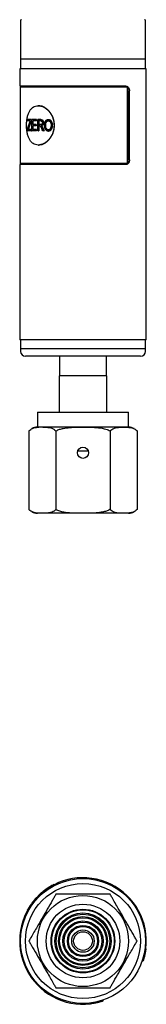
# Model space of a CAD drawing. Header units: inches. Extents: x 3.21 to 12.53, y 1.43 to 9.63.
# Tile 2 of 6: x 7.68 to 8.19, y 1.43 to 5.38. Entities that reach past the tile are written whole.
import ezdxf

# ---------------------------------------------------------------- set-up
doc = ezdxf.new("R2010")
doc.units = ezdxf.units.IN
doc.header["$MEASUREMENT"] = 0

msp = doc.modelspace()

# ---------------------------------------------------------------- linework, layer by layer
at = {"color": 7, "linetype": 'Continuous', "lineweight": 25}
for p, q in [((7.6864, 5.374), (7.6864, 5.2205)), ((8.1864, 5.2205), (8.1864, 5.374)), ((7.6864, 5.2205), (7.6864, 5.1811)), ((8.1132, 5.2205), (7.6864, 5.2205)), ((8.1864, 5.2205), (8.1132, 5.2205)), ((8.1864, 5.1811), (8.1864, 5.2205)), ((7.6829, 5.1811), (7.6829, 5.1122)), ((8.1899, 5.1811), (7.6829, 5.1811)), ((8.1899, 4.0955), (8.1899, 5.1811)), ((8.1085, 5.1122), (7.6829, 5.1122)), ((7.6845, 5.1073), (7.6845, 4.8022)), ((8.1153, 5.1073), (7.6845, 5.1073)), ((7.6864, 5.1122), (7.6864, 5.1073)), ((8.1153, 4.8022), (8.1153, 5.1073)), ((8.12, 4.8169), (8.12, 5.0925)), ((8.1226, 4.8169), (8.1226, 5.0925)), ((7.7583, 5.0335), (7.7569, 5.0335)), ((7.7143, 4.9724), (7.7143, 4.9777)), ((7.7286, 4.9777), (7.7143, 4.9777)), ((7.7255, 4.9724), (7.7143, 4.9724)), ((7.7286, 4.9777), (7.7286, 4.9724)), ((7.7286, 4.9777), (7.7294, 4.9777)), ((7.7286, 4.9724), (7.7294, 4.9724)), ((7.7294, 4.9777), (7.7294, 4.9724)), ((7.7321, 4.9322), (7.7321, 4.9777)), ((7.7496, 4.9777), (7.7321, 4.9777)), ((7.7496, 4.9724), (7.735, 4.9724)), ((7.735, 4.9724), (7.735, 4.9582)), ((7.7358, 4.9724), (7.7358, 4.9582)), ((7.7496, 4.9777), (7.7496, 4.9724)), ((7.7496, 4.9777), (7.7503, 4.9777)), ((7.7496, 4.9724), (7.7503, 4.9724)), ((7.7503, 4.9777), (7.7503, 4.9724)), ((7.7549, 4.9322), (7.7549, 4.9777)), ((7.7671, 4.9777), (7.7549, 4.9777)), ((7.7673, 4.9724), (7.7583, 4.9724)), ((7.7583, 4.9724), (7.7583, 4.9576)), ((7.759, 4.9724), (7.759, 4.9576)), ((7.7671, 4.9777), (7.7677, 4.9777)), ((7.7974, 4.9783), (7.7979, 4.9783)), ((7.7979, 4.973), (7.7974, 4.973)), ((7.7132, 4.9322), (7.7132, 4.9377)), ((7.729, 4.9322), (7.7132, 4.9322)), ((7.729, 4.9375), (7.7159, 4.9375)), ((7.717, 4.9407), (7.7179, 4.9407)), ((7.729, 4.9375), (7.729, 4.9322)), ((7.729, 4.9375), (7.7298, 4.9375)), ((7.729, 4.9322), (7.7298, 4.9322)), ((7.7298, 4.9375), (7.7298, 4.9322)), ((7.75, 4.9322), (7.7321, 4.9322)), ((7.7488, 4.9582), (7.735, 4.9582)), ((7.7488, 4.9529), (7.735, 4.9529)), ((7.735, 4.9529), (7.735, 4.9375)), ((7.75, 4.9375), (7.735, 4.9375)), ((7.7358, 4.9529), (7.7358, 4.9375)), ((7.7488, 4.9582), (7.7488, 4.9529)), ((7.7488, 4.9582), (7.7495, 4.9582)), ((7.7488, 4.9529), (7.7495, 4.9529)), ((7.7495, 4.9582), (7.7495, 4.9529)), ((7.75, 4.9375), (7.75, 4.9322)), ((7.75, 4.9375), (7.7507, 4.9375)), ((7.75, 4.9322), (7.7507, 4.9322)), ((7.7507, 4.9375), (7.7507, 4.9322)), ((7.7583, 4.9322), (7.7549, 4.9322)), ((7.7664, 4.9576), (7.7583, 4.9576)), ((7.7627, 4.9523), (7.7583, 4.9523)), ((7.7583, 4.9523), (7.7583, 4.9322)), ((7.7583, 4.9322), (7.759, 4.9322)), ((7.759, 4.9523), (7.759, 4.9322)), ((7.7692, 4.9526), (7.7698, 4.9526)), ((7.7715, 4.9504), (7.7721, 4.9504)), ((7.7797, 4.9322), (7.7755, 4.9322)), ((7.7774, 4.9651), (7.778, 4.9651)), ((7.7797, 4.9322), (7.7803, 4.9322)), ((7.7869, 4.9543), (7.7864, 4.9543)), ((7.7979, 4.9369), (7.7973, 4.9369)), ((7.7973, 4.9316), (7.7979, 4.9316)), ((7.8088, 4.9385), (7.8093, 4.9385)), ((7.8128, 4.9549), (7.8133, 4.9549)), ((7.7569, 4.876), (7.7583, 4.876)), ((7.6829, 4.7973), (7.6829, 4.0955)), ((8.1085, 4.7973), (7.6829, 4.7973)), ((8.1153, 4.8022), (7.6845, 4.8022)), ((7.6864, 4.8022), (7.6864, 4.7973)), ((8.1899, 4.0955), (7.6829, 4.0955)), ((7.6864, 4.0955), (7.6864, 4.0591)), ((8.1864, 4.0591), (8.1864, 4.0955)), ((7.6864, 4.0591), (7.6864, 4.0492)), ((8.1132, 4.0591), (7.6864, 4.0591)), ((8.0993, 4.0295), (7.7061, 4.0295)), ((7.8427, 4.0295), (7.8427, 3.9508)), ((8.0302, 3.9508), (8.0302, 4.0295)), ((8.1668, 4.0295), (8.0993, 4.0295)), ((8.1864, 4.0591), (8.1132, 4.0591)), ((8.1864, 4.0492), (8.1864, 4.0591)), ((7.8414, 3.9508), (7.8414, 3.8058)), ((8.0314, 3.9508), (7.8414, 3.9508)), ((8.0314, 3.8058), (8.0314, 3.9508)), ((7.7539, 3.8058), (7.7539, 3.7458)), ((7.7539, 3.8058), (8.1189, 3.8058)), ((8.1189, 3.7458), (8.1189, 3.8058)), ((7.7199, 3.7308), (7.7199, 3.4158)), ((8.1189, 3.7458), (7.7539, 3.7458)), ((7.8282, 3.7308), (7.8282, 3.4158)), ((8.0447, 3.7308), (8.0447, 3.4158)), ((8.1529, 3.7309), (8.1511, 3.7327)), ((8.1529, 3.7308), (8.1529, 3.4158)), ((7.9152, 3.6508), (7.9576, 3.6508)), ((7.72, 3.4157), (7.7218, 3.4139)), ((8.1189, 3.4008), (7.7539, 3.4008)), ((7.7863, 1.8933), (7.7868, 1.8925)), ((7.7973, 1.901), (7.7979, 1.9001)), ((7.8088, 1.908), (7.8093, 1.9071)), ((7.8128, 1.9103), (7.8133, 1.9094)), ((7.821, 1.913), (7.8208, 1.9134)), ((7.75, 1.8612), (7.7507, 1.8605)), ((7.7549, 1.8663), (7.7556, 1.8656)), ((7.7583, 1.8697), (7.759, 1.869)), ((7.7627, 1.8738), (7.7633, 1.8731)), ((7.7714, 1.8816), (7.7721, 1.8809)), ((7.7755, 1.885), (7.7761, 1.8843)), ((7.7797, 1.8884), (7.7803, 1.8876)), ((7.7825, 1.8905), (7.7831, 1.8898)), ((7.729, 1.8355), (7.7298, 1.8349)), ((7.7321, 1.8398), (7.7329, 1.8392)), ((7.7132, 1.8104), (7.7141, 1.8099)), ((8.1846, 1.6571), (8.1881, 1.6567)), ((8.1737, 1.6084), (8.177, 1.6073)), ((7.9666, 1.4391), (7.967, 1.4357)), ((8.0153, 1.4501), (8.0164, 1.4468))]:
    msp.add_line(p, q, dxfattribs=at)
for centre, radius in [((7.9364, 3.6433), 0.0225), ((7.9364, 1.6873), 0.25), ((7.9364, 1.6873), 0.2303), ((7.9364, 1.6873), 0.1825), ((7.9364, 1.6873), 0.1475), ((7.9364, 1.6873), 0.1275), ((7.9364, 1.6873), 0.125), ((7.9364, 1.6873), 0.1125), ((7.9364, 1.6873), 0.1075), ((7.9364, 1.6873), 0.0978), ((7.9364, 1.6873), 0.0935), ((7.9364, 1.6873), 0.0805), ((7.9364, 1.6873), 0.0755), ((7.9364, 1.6873), 0.0625), ((7.9364, 1.6873), 0.0582), ((7.9364, 1.6873), 0.045), ((7.9364, 1.6873), 0.0375)]:
    msp.add_circle(centre, radius, dxfattribs=at)
for centre, radius, start, end in [((7.6904, 5.374), 0.00394, 90, 180), ((8.1825, 5.374), 0.00394, 0, 90), ((7.7061, 4.0492), 0.0197, 180, 270), ((8.1668, 4.0492), 0.0197, 270, 0), ((7.7539, 3.6998), 0.046, 90, 119.0039), ((8.1189, 3.6998), 0.046, 60.2775, 90), ((7.7539, 3.4468), 0.046, 240.2775, 270), ((8.1189, 3.4468), 0.046, 270, 299.0806), ((7.9364, 1.6873), 0.2535, 353.0689, 276.9311), ((7.9364, 1.6873), 0.2539, 117.0951, 152.9045), ((7.9364, 1.6873), 0.2549, 136.9999, 143.2665), ((7.9364, 1.6873), 0.2549, 134.3333, 135.4), ((7.9364, 1.6873), 0.2549, 132.9729, 134.3333), ((7.9364, 1.6873), 0.2549, 127.9334, 129.1459), ((7.9364, 1.6873), 0.2549, 144.4665, 151.1331)]:
    msp.add_arc(centre, radius, start, end, dxfattribs=at)
for points, knots in [([(8.1061, 5.1122), (8.1066, 5.1122), (8.1075, 5.1122), (8.1094, 5.1118), (8.1113, 5.111), (8.1138, 5.1092), (8.1159, 5.1069), (8.1178, 5.1036), (8.1191, 5.1001), (8.1199, 5.0964), (8.12, 5.0938), (8.12, 5.0925)], [0, 0, 0, 0, 0.06235, 0.12498, 0.250152, 0.335087, 0.499761, 0.62462, 0.749438, 0.87426, 1, 1, 1, 1]), ([(8.1085, 5.1122), (8.1104, 5.1122), (8.1123, 5.1117), (8.1149, 5.1102), (8.1157, 5.1096), (8.1172, 5.1082), (8.1179, 5.1074), (8.1198, 5.1046), (8.1208, 5.1025), (8.1222, 5.0977), (8.1226, 5.0952), (8.1226, 5.0925)], [0, 0, 0, 0, 0.25, 0.25, 0.375, 0.375, 0.5, 0.5, 0.75, 0.75, 1, 1, 1, 1]), ([(7.8208, 4.9547), (7.8208, 4.9599), (7.8199, 4.9702), (7.8158, 4.9851), (7.8094, 4.9988), (7.8009, 5.0108), (7.7908, 5.0206), (7.7796, 5.028), (7.7681, 5.0325), (7.7568, 5.034), (7.7461, 5.0325), (7.7365, 5.028), (7.7283, 5.0206), (7.7216, 5.0108), (7.7165, 4.9988), (7.7129, 4.9851), (7.7108, 4.9702), (7.7101, 4.9547), (7.7108, 4.9393), (7.7129, 4.9244), (7.7165, 4.9107), (7.7216, 4.8987), (7.7283, 4.8888), (7.7365, 4.8815), (7.7461, 4.877), (7.7568, 4.8755), (7.7681, 4.877), (7.7796, 4.8815), (7.7908, 4.8888), (7.8009, 4.8987), (7.8094, 4.9107), (7.8158, 4.9244), (7.8199, 4.9393), (7.8208, 4.9496), (7.8208, 4.9547)], [0, 0, 0, 0, 0.031123, 0.062281, 0.093458, 0.124685, 0.155959, 0.187278, 0.218631, 0.250001, 0.281373, 0.312726, 0.344044, 0.375318, 0.406544, 0.437726, 0.468874, 0.500004, 0.531133, 0.562281, 0.593463, 0.624689, 0.655963, 0.687281, 0.718634, 0.750006, 0.781377, 0.812729, 0.844047, 0.875322, 0.906549, 0.937726, 0.968887, 1, 1, 1, 1]), ([(7.8217, 4.9547), (7.8214, 4.9599), (7.8209, 4.9702), (7.8167, 4.9851), (7.8104, 4.9988), (7.8019, 5.0108), (7.7919, 5.0206), (7.7809, 5.0279), (7.7694, 5.0326), (7.762, 5.0332), (7.7583, 5.0335)], [0, 0, 0, 0, 0.124973, 0.250015, 0.374998, 0.500004, 0.625009, 0.750019, 0.875028, 1, 1, 1, 1]), ([(7.7233, 4.9669), (7.7236, 4.9679), (7.724, 4.9688), (7.7245, 4.9702), (7.7247, 4.9705), (7.725, 4.9714), (7.7252, 4.9719), (7.7255, 4.9724)], [0, 0, 0, 0, 0.5, 0.5, 0.75, 0.75, 1, 1, 1, 1]), ([(7.7671, 4.9777), (7.7679, 4.9777), (7.7686, 4.9776), (7.7696, 4.9775), (7.7699, 4.9775), (7.7704, 4.9774), (7.7705, 4.9774), (7.7707, 4.9773), (7.7708, 4.9773), (7.7709, 4.9773), (7.7709, 4.9773), (7.771, 4.9772), (7.771, 4.9772), (7.7715, 4.9771), (7.7718, 4.977), (7.7723, 4.9768), (7.7724, 4.9767), (7.7726, 4.9766), (7.7727, 4.9765), (7.7729, 4.9765), (7.7729, 4.9764), (7.7733, 4.9762), (7.7736, 4.9759), (7.774, 4.9756), (7.7741, 4.9754), (7.7744, 4.9751), (7.7745, 4.975), (7.7748, 4.9745), (7.7751, 4.9742), (7.7754, 4.9737), (7.7755, 4.9735), (7.7757, 4.9731), (7.7758, 4.9729), (7.7762, 4.972), (7.7765, 4.9712), (7.7769, 4.9699), (7.777, 4.9695), (7.7771, 4.9689), (7.7771, 4.9687), (7.7772, 4.9683), (7.7772, 4.9682), (7.7772, 4.9681), (7.7772, 4.968), (7.7772, 4.9679), (7.7772, 4.9678), (7.7773, 4.9672), (7.7774, 4.9663), (7.7774, 4.9651)], [0, 0, 0, 0, 0.125, 0.125, 0.1875, 0.1875, 0.21875, 0.21875, 0.234375, 0.234375, 0.242188, 0.242188, 0.25, 0.25, 0.3125, 0.3125, 0.34375, 0.34375, 0.359375, 0.359375, 0.375, 0.375, 0.4375, 0.4375, 0.46875, 0.46875, 0.5, 0.5, 0.5625, 0.5625, 0.59375, 0.59375, 0.625, 0.625, 0.75, 0.75, 0.8125, 0.8125, 0.84375, 0.84375, 0.859375, 0.859375, 0.867188, 0.867188, 0.875, 0.875, 1, 1, 1, 1]), ([(7.7673, 4.9724), (7.7678, 4.9724), (7.7682, 4.9723), (7.7686, 4.9723), (7.7686, 4.9723), (7.7687, 4.9723), (7.7688, 4.9723), (7.7689, 4.9722), (7.769, 4.9722), (7.7693, 4.9721), (7.7695, 4.9721), (7.7701, 4.9719), (7.7705, 4.9717), (7.7712, 4.9713), (7.7716, 4.971), (7.772, 4.9705), (7.7722, 4.9703), (7.7724, 4.97), (7.7726, 4.9698), (7.7729, 4.9692), (7.7731, 4.9687), (7.7734, 4.9679), (7.7734, 4.9677), (7.7735, 4.9672), (7.7736, 4.967), (7.7736, 4.9666), (7.7736, 4.9666), (7.7736, 4.9665), (7.7736, 4.9664), (7.7737, 4.9663), (7.7737, 4.9661), (7.7737, 4.9658), (7.7737, 4.9655), (7.7737, 4.9651)], [0, 0, 0, 0, 0.125, 0.125, 0.140625, 0.140625, 0.15625, 0.15625, 0.1875, 0.1875, 0.25, 0.25, 0.375, 0.375, 0.5, 0.5, 0.5625, 0.5625, 0.625, 0.625, 0.75, 0.75, 0.8125, 0.8125, 0.875, 0.875, 0.890625, 0.890625, 0.90625, 0.90625, 0.9375, 0.9375, 1, 1, 1, 1]), ([(7.7677, 4.9777), (7.7685, 4.9777), (7.7698, 4.9776), (7.7718, 4.9773), (7.7737, 4.9765), (7.7753, 4.9749), (7.7765, 4.9728), (7.7774, 4.9704), (7.7779, 4.9678), (7.778, 4.966), (7.778, 4.9651)], [0, 0, 0, 0, 0.139142, 0.250315, 0.375161, 0.49989, 0.624824, 0.749824, 0.874864, 1, 1, 1, 1]), ([(7.7825, 4.9543), (7.7826, 4.9552), (7.7826, 4.956), (7.7826, 4.9571), (7.7826, 4.9574), (7.7827, 4.9579), (7.7827, 4.958), (7.7827, 4.9582), (7.7827, 4.9583), (7.7827, 4.9584), (7.7827, 4.9584), (7.7827, 4.9585), (7.7827, 4.9585), (7.7827, 4.9592), (7.7828, 4.96), (7.7829, 4.961), (7.783, 4.9613), (7.7831, 4.9618), (7.7831, 4.962), (7.7832, 4.9624), (7.7832, 4.9625), (7.7835, 4.9642), (7.7838, 4.9656), (7.7844, 4.9675), (7.7847, 4.9681), (7.7851, 4.969), (7.7852, 4.9693), (7.7854, 4.9697), (7.7855, 4.9699), (7.7856, 4.9702), (7.7857, 4.9703), (7.7864, 4.9716), (7.7871, 4.9727), (7.7883, 4.9742), (7.7888, 4.9746), (7.7897, 4.9755), (7.7902, 4.9759), (7.7917, 4.9769), (7.7927, 4.9774), (7.7944, 4.9779), (7.7951, 4.9781), (7.7957, 4.9782), (7.7958, 4.9782), (7.7959, 4.9782), (7.7959, 4.9782), (7.7961, 4.9782), (7.7962, 4.9782), (7.7966, 4.9782), (7.797, 4.9783), (7.7974, 4.9783)], [0, 0, 0, 0, 0.0625, 0.0625, 0.09375, 0.09375, 0.109375, 0.109375, 0.117188, 0.117188, 0.121094, 0.121094, 0.125, 0.125, 0.1875, 0.1875, 0.21875, 0.21875, 0.234375, 0.234375, 0.25, 0.25, 0.375, 0.375, 0.4375, 0.4375, 0.46875, 0.46875, 0.484375, 0.484375, 0.5, 0.5, 0.625, 0.625, 0.6875, 0.6875, 0.75, 0.75, 0.875, 0.875, 0.9375, 0.9375, 0.945312, 0.945312, 0.953125, 0.953125, 0.96875, 0.96875, 1, 1, 1, 1]), ([(7.7864, 4.9543), (7.7864, 4.9556), (7.7864, 4.9567), (7.7865, 4.9575), (7.7865, 4.9576), (7.7865, 4.9576), (7.7865, 4.9577), (7.7865, 4.9578), (7.7865, 4.9579), (7.7865, 4.9581), (7.7865, 4.9582), (7.7865, 4.9587), (7.7866, 4.9589), (7.7866, 4.9597), (7.7867, 4.9602), (7.7868, 4.9608), (7.7868, 4.9609), (7.7868, 4.961), (7.7868, 4.9611), (7.7869, 4.9613), (7.7869, 4.9614), (7.787, 4.9619), (7.787, 4.9621), (7.7872, 4.9629), (7.7873, 4.9635), (7.7878, 4.965), (7.7881, 4.9659), (7.7887, 4.9672), (7.789, 4.9677), (7.7895, 4.9685), (7.7898, 4.9689), (7.7908, 4.9702), (7.7915, 4.9708), (7.7924, 4.9715), (7.7926, 4.9716), (7.793, 4.9718), (7.7932, 4.972), (7.7938, 4.9723), (7.7943, 4.9724), (7.7952, 4.9727), (7.7956, 4.9728), (7.7961, 4.9729), (7.7961, 4.9729), (7.7962, 4.9729), (7.7963, 4.9729), (7.7964, 4.9729), (7.7965, 4.9729), (7.7968, 4.9729), (7.7971, 4.9729), (7.7974, 4.973)], [0, 0, 0, 0, 0.125, 0.125, 0.128906, 0.128906, 0.132812, 0.132812, 0.140625, 0.140625, 0.15625, 0.15625, 0.1875, 0.1875, 0.25, 0.25, 0.257812, 0.257812, 0.265625, 0.265625, 0.28125, 0.28125, 0.3125, 0.3125, 0.375, 0.375, 0.5, 0.5, 0.5625, 0.5625, 0.625, 0.625, 0.75, 0.75, 0.78125, 0.78125, 0.8125, 0.8125, 0.875, 0.875, 0.9375, 0.9375, 0.945312, 0.945312, 0.953125, 0.953125, 0.96875, 0.96875, 1, 1, 1, 1]), ([(7.7869, 4.9543), (7.787, 4.9553), (7.787, 4.9575), (7.7874, 4.9618), (7.7885, 4.966), (7.7906, 4.9694), (7.7927, 4.9715), (7.7948, 4.9725), (7.7966, 4.9729), (7.7975, 4.9729), (7.7979, 4.973)], [0, 0, 0, 0, 0.1252745, 0.2505395, 0.4999021, 0.6248954, 0.7498423, 0.8747612, 0.9373643, 1, 1, 1, 1]), ([(7.7974, 4.9783), (7.7977, 4.9783), (7.798, 4.9782), (7.7985, 4.9782), (7.7986, 4.9782), (7.7988, 4.9782), (7.7989, 4.9782), (7.799, 4.9782), (7.799, 4.9782), (7.7991, 4.9782), (7.7991, 4.9782), (7.7994, 4.9781), (7.7997, 4.978), (7.8001, 4.978), (7.8003, 4.9779), (7.8006, 4.9778), (7.8007, 4.9778), (7.802, 4.9774), (7.8031, 4.9769), (7.8051, 4.9756), (7.8061, 4.9748), (7.8073, 4.9734), (7.8078, 4.9729), (7.8083, 4.9721), (7.8085, 4.9718), (7.8088, 4.9714), (7.8089, 4.9712), (7.8091, 4.9709), (7.8092, 4.9708), (7.8099, 4.9695), (7.8104, 4.9683), (7.8111, 4.9664), (7.8113, 4.9658), (7.8116, 4.9648), (7.8117, 4.9644), (7.8119, 4.9639), (7.8119, 4.9638), (7.812, 4.9634), (7.812, 4.9632), (7.8122, 4.9624), (7.8123, 4.9618), (7.8125, 4.9608), (7.8125, 4.9604), (7.8126, 4.9599), (7.8126, 4.9597), (7.8126, 4.9594), (7.8126, 4.9592), (7.8127, 4.9587), (7.8127, 4.9583), (7.8128, 4.9578), (7.8128, 4.9576), (7.8128, 4.9574), (7.8128, 4.9573), (7.8128, 4.9572), (7.8128, 4.9571), (7.8128, 4.957), (7.8128, 4.957), (7.8128, 4.9565), (7.8128, 4.9558), (7.8128, 4.9549)], [0, 0, 0, 0, 0.03125, 0.03125, 0.046875, 0.046875, 0.054688, 0.054688, 0.058594, 0.058594, 0.0625, 0.0625, 0.09375, 0.09375, 0.109375, 0.109375, 0.125, 0.125, 0.25, 0.25, 0.375, 0.375, 0.4375, 0.4375, 0.46875, 0.46875, 0.484375, 0.484375, 0.5, 0.5, 0.625, 0.625, 0.6875, 0.6875, 0.71875, 0.71875, 0.734375, 0.734375, 0.75, 0.75, 0.8125, 0.8125, 0.84375, 0.84375, 0.859375, 0.859375, 0.875, 0.875, 0.90625, 0.90625, 0.921875, 0.921875, 0.929688, 0.929688, 0.933594, 0.933594, 0.9375, 0.9375, 1, 1, 1, 1]), ([(7.7974, 4.973), (7.7981, 4.9729), (7.7986, 4.9729), (7.7989, 4.9728), (7.799, 4.9728), (7.799, 4.9728), (7.7991, 4.9728), (7.7992, 4.9728), (7.7992, 4.9728), (7.7994, 4.9727), (7.7995, 4.9727), (7.7999, 4.9726), (7.8001, 4.9725), (7.8007, 4.9723), (7.8009, 4.9722), (7.8013, 4.972), (7.8016, 4.9719), (7.8022, 4.9715), (7.8027, 4.9712), (7.8034, 4.9706), (7.8036, 4.9705), (7.804, 4.9701), (7.8042, 4.9699), (7.8047, 4.9693), (7.8051, 4.9688), (7.8056, 4.9681), (7.8057, 4.9679), (7.806, 4.9674), (7.8062, 4.9672), (7.8063, 4.9669), (7.8063, 4.9668), (7.8064, 4.9667), (7.8064, 4.9667), (7.8065, 4.9665), (7.8065, 4.9664), (7.8067, 4.966), (7.8069, 4.9657), (7.807, 4.9653)], [0, 0, 0, 0, 0.125, 0.125, 0.132812, 0.132812, 0.140625, 0.140625, 0.15625, 0.15625, 0.1875, 0.1875, 0.25, 0.25, 0.3125, 0.3125, 0.375, 0.375, 0.5, 0.5, 0.5625, 0.5625, 0.625, 0.625, 0.75, 0.75, 0.8125, 0.8125, 0.875, 0.875, 0.890625, 0.890625, 0.90625, 0.90625, 0.9375, 0.9375, 1, 1, 1, 1]), ([(7.7979, 4.9783), (7.7985, 4.9782), (7.7996, 4.9782), (7.8019, 4.9777), (7.8047, 4.9764), (7.8075, 4.9739), (7.8098, 4.9707), (7.8115, 4.9671), (7.8126, 4.9631), (7.8131, 4.9597), (7.8133, 4.9569), (7.8133, 4.9556), (7.8133, 4.9549)], [0, 0, 0, 0, 0.0625604, 0.1251065, 0.2499247, 0.3735162, 0.4996756, 0.6223913, 0.7497371, 0.874829, 0.9374107, 1, 1, 1, 1]), ([(7.7583, 4.876), (7.762, 4.8763), (7.7694, 4.8769), (7.7809, 4.8816), (7.7919, 4.8888), (7.8019, 4.8987), (7.8104, 4.9107), (7.8167, 4.9244), (7.8209, 4.9393), (7.8214, 4.9496), (7.8217, 4.9547)], [0, 0, 0, 0, 0.12498, 0.249992, 0.375003, 0.500012, 0.625022, 0.750006, 0.875062, 1, 1, 1, 1]), ([(7.7714, 4.9419), (7.7707, 4.9437), (7.7701, 4.9452), (7.7692, 4.947), (7.769, 4.9475), (7.7686, 4.9482), (7.7685, 4.9484), (7.7684, 4.9487), (7.7683, 4.9487), (7.7683, 4.9489), (7.7682, 4.9489), (7.7682, 4.949), (7.7682, 4.949), (7.7682, 4.949), (7.7682, 4.949), (7.7682, 4.949), (7.7682, 4.949), (7.7677, 4.9497), (7.7673, 4.9502), (7.7667, 4.9509), (7.7665, 4.9511), (7.7661, 4.9514), (7.7659, 4.9515), (7.7655, 4.9518), (7.7653, 4.9519), (7.7649, 4.952), (7.7648, 4.952), (7.7646, 4.9521), (7.7645, 4.9521), (7.7644, 4.9521), (7.7644, 4.9521), (7.7643, 4.9521), (7.7642, 4.9522), (7.7639, 4.9522), (7.7633, 4.9523), (7.7627, 4.9523)], [0, 0, 0, 0, 0.25, 0.25, 0.375, 0.375, 0.4375, 0.4375, 0.46875, 0.46875, 0.484375, 0.484375, 0.492188, 0.492188, 0.496094, 0.496094, 0.5, 0.5, 0.625, 0.625, 0.6875, 0.6875, 0.75, 0.75, 0.8125, 0.8125, 0.84375, 0.84375, 0.859375, 0.859375, 0.867188, 0.867188, 0.875, 0.875, 1, 1, 1, 1]), ([(7.7737, 4.9651), (7.7737, 4.9647), (7.7737, 4.9644), (7.7737, 4.964), (7.7737, 4.9639), (7.7736, 4.9637), (7.7736, 4.9637), (7.7736, 4.9635), (7.7736, 4.9635), (7.7735, 4.9628), (7.7734, 4.9623), (7.773, 4.9612), (7.7727, 4.9607), (7.7722, 4.9598), (7.7718, 4.9594), (7.7714, 4.959), (7.7713, 4.9589), (7.7711, 4.9588), (7.7711, 4.9587), (7.7708, 4.9585), (7.7706, 4.9584), (7.77, 4.9581), (7.7695, 4.9579), (7.769, 4.9578), (7.7689, 4.9578), (7.7688, 4.9578), (7.7688, 4.9578), (7.7686, 4.9578), (7.7685, 4.9577), (7.7682, 4.9577), (7.768, 4.9577), (7.7677, 4.9576), (7.7677, 4.9576), (7.7676, 4.9576), (7.7676, 4.9576), (7.7676, 4.9576), (7.7675, 4.9576), (7.7674, 4.9576), (7.7673, 4.9576), (7.767, 4.9576), (7.7667, 4.9576), (7.7664, 4.9576)], [0, 0, 0, 0, 0.0625, 0.0625, 0.09375, 0.09375, 0.109375, 0.109375, 0.125, 0.125, 0.25, 0.25, 0.375, 0.375, 0.5, 0.5, 0.53125, 0.53125, 0.5625, 0.5625, 0.625, 0.625, 0.75, 0.75, 0.765625, 0.765625, 0.78125, 0.78125, 0.8125, 0.8125, 0.875, 0.875, 0.882812, 0.882812, 0.890625, 0.890625, 0.90625, 0.90625, 0.9375, 0.9375, 1, 1, 1, 1]), ([(7.7774, 4.9651), (7.7774, 4.9647), (7.7774, 4.9642), (7.7773, 4.9637), (7.7773, 4.9635), (7.7773, 4.9632), (7.7773, 4.9632), (7.7773, 4.9631), (7.7773, 4.963), (7.7773, 4.9629), (7.7773, 4.9629), (7.7773, 4.9625), (7.7772, 4.9621), (7.7771, 4.9616), (7.7771, 4.9614), (7.777, 4.961), (7.777, 4.9608), (7.7767, 4.9599), (7.7765, 4.9592), (7.776, 4.9579), (7.7756, 4.9572), (7.7749, 4.9561), (7.7745, 4.9556), (7.7738, 4.9549), (7.7735, 4.9547), (7.7732, 4.9544), (7.773, 4.9543), (7.7728, 4.9541), (7.7726, 4.954), (7.7722, 4.9538), (7.772, 4.9536), (7.7714, 4.9533), (7.7711, 4.9532), (7.7707, 4.953), (7.7706, 4.953), (7.7704, 4.9529), (7.7703, 4.9529), (7.7702, 4.9528), (7.7701, 4.9528), (7.7699, 4.9527), (7.7696, 4.9527), (7.7692, 4.9526)], [0, 0, 0, 0, 0.0625, 0.0625, 0.09375, 0.09375, 0.109375, 0.109375, 0.117188, 0.117188, 0.125, 0.125, 0.1875, 0.1875, 0.21875, 0.21875, 0.25, 0.25, 0.375, 0.375, 0.5, 0.5, 0.625, 0.625, 0.6875, 0.6875, 0.71875, 0.71875, 0.75, 0.75, 0.8125, 0.8125, 0.875, 0.875, 0.90625, 0.90625, 0.921875, 0.921875, 0.9375, 0.9375, 1, 1, 1, 1]), ([(7.7692, 4.9526), (7.7694, 4.9524), (7.7697, 4.9522), (7.77, 4.952), (7.7701, 4.9519), (7.7702, 4.9518), (7.7702, 4.9518), (7.7703, 4.9517), (7.7703, 4.9517), (7.7704, 4.9517), (7.7704, 4.9516), (7.7705, 4.9515), (7.7706, 4.9514), (7.7707, 4.9513), (7.7708, 4.9512), (7.7709, 4.9512), (7.7709, 4.9511), (7.7711, 4.9509), (7.7712, 4.9507), (7.7715, 4.9504)], [0, 0, 0, 0, 0.25, 0.25, 0.375, 0.375, 0.4375, 0.4375, 0.46875, 0.46875, 0.5, 0.5, 0.625, 0.625, 0.6875, 0.6875, 0.75, 0.75, 1, 1, 1, 1]), ([(7.778, 4.9651), (7.778, 4.9644), (7.778, 4.9629), (7.7776, 4.9606), (7.7769, 4.9585), (7.7756, 4.956), (7.7737, 4.9541), (7.7718, 4.9532), (7.7707, 4.9528), (7.7701, 4.9526), (7.7698, 4.9526)], [0, 0, 0, 0, 0.1252696, 0.250427, 0.3764797, 0.5006237, 0.7495148, 0.8758943, 0.9338822, 1, 1, 1, 1]), ([(7.7698, 4.9526), (7.7702, 4.9523), (7.7708, 4.9518), (7.7716, 4.9511), (7.7719, 4.9507), (7.7721, 4.9504)], [0, 0, 0, 0, 0.499969, 0.749972, 1, 1, 1, 1]), ([(7.7715, 4.9504), (7.7716, 4.9501), (7.7718, 4.9499), (7.772, 4.9495), (7.7721, 4.9494), (7.7722, 4.9493), (7.7722, 4.9492), (7.7723, 4.9491), (7.7723, 4.9491), (7.7726, 4.9487), (7.7728, 4.9482), (7.7732, 4.9474), (7.7734, 4.9471), (7.7736, 4.9467), (7.7736, 4.9466), (7.7737, 4.9464), (7.7737, 4.9464), (7.7738, 4.9463), (7.7738, 4.9462), (7.774, 4.9458), (7.7742, 4.9453), (7.7745, 4.9446)], [0, 0, 0, 0, 0.125, 0.125, 0.1875, 0.1875, 0.21875, 0.21875, 0.25, 0.25, 0.5, 0.5, 0.625, 0.625, 0.6875, 0.6875, 0.71875, 0.71875, 0.75, 0.75, 1, 1, 1, 1]), ([(7.7721, 4.9504), (7.7724, 4.95), (7.773, 4.9491), (7.7737, 4.9476), (7.7745, 4.9462), (7.7749, 4.9451), (7.7751, 4.9446)], [0, 0, 0, 0, 0.2500095, 0.5000026, 0.7499911, 1, 1, 1, 1]), ([(7.7863, 4.9387), (7.7861, 4.9391), (7.7859, 4.9394), (7.7856, 4.9399), (7.7856, 4.94), (7.7855, 4.9402), (7.7855, 4.9402), (7.7854, 4.9403), (7.7854, 4.9404), (7.7854, 4.9404), (7.7854, 4.9404), (7.7852, 4.9407), (7.7851, 4.941), (7.7849, 4.9415), (7.7848, 4.9416), (7.7847, 4.942), (7.7846, 4.9421), (7.7843, 4.9429), (7.7841, 4.9435), (7.7838, 4.9445), (7.7837, 4.9448), (7.7836, 4.9455), (7.7835, 4.9458), (7.7831, 4.9475), (7.7829, 4.9488), (7.7827, 4.9506), (7.7827, 4.9509), (7.7826, 4.9514), (7.7826, 4.9516), (7.7826, 4.9518), (7.7826, 4.9519), (7.7826, 4.9521), (7.7826, 4.9521), (7.7826, 4.9522), (7.7826, 4.9522), (7.7826, 4.9527), (7.7826, 4.9534), (7.7825, 4.9543)], [0, 0, 0, 0, 0.0625, 0.0625, 0.09375, 0.09375, 0.109375, 0.109375, 0.117188, 0.117188, 0.125, 0.125, 0.1875, 0.1875, 0.21875, 0.21875, 0.25, 0.25, 0.375, 0.375, 0.4375, 0.4375, 0.5, 0.5, 0.75, 0.75, 0.8125, 0.8125, 0.84375, 0.84375, 0.859375, 0.859375, 0.867188, 0.867188, 0.875, 0.875, 1, 1, 1, 1]), ([(7.7973, 4.9316), (7.797, 4.9316), (7.7967, 4.9316), (7.7962, 4.9316), (7.7961, 4.9317), (7.7959, 4.9317), (7.7959, 4.9317), (7.7958, 4.9317), (7.7958, 4.9317), (7.7957, 4.9317), (7.7957, 4.9317), (7.7951, 4.9318), (7.7946, 4.9319), (7.7935, 4.9322), (7.793, 4.9324), (7.792, 4.9328), (7.7915, 4.9331), (7.7905, 4.9337), (7.7901, 4.9341), (7.7892, 4.9348), (7.7888, 4.9353), (7.7882, 4.936), (7.788, 4.9362), (7.7877, 4.9366), (7.7876, 4.9367), (7.7875, 4.9369), (7.7874, 4.9369), (7.7874, 4.937), (7.7873, 4.937), (7.7873, 4.9371), (7.7873, 4.9371), (7.787, 4.9375), (7.7867, 4.938), (7.7863, 4.9387)], [0, 0, 0, 0, 0.0625, 0.0625, 0.09375, 0.09375, 0.109375, 0.109375, 0.117188, 0.117188, 0.125, 0.125, 0.25, 0.25, 0.375, 0.375, 0.5, 0.5, 0.625, 0.625, 0.75, 0.75, 0.8125, 0.8125, 0.84375, 0.84375, 0.859375, 0.859375, 0.867188, 0.867188, 0.875, 0.875, 1, 1, 1, 1]), ([(7.7973, 4.9369), (7.797, 4.9369), (7.7968, 4.9369), (7.7965, 4.937), (7.7964, 4.937), (7.7963, 4.937), (7.7962, 4.937), (7.7961, 4.937), (7.7961, 4.937), (7.7956, 4.9371), (7.7952, 4.9372), (7.7939, 4.9375), (7.7932, 4.9379), (7.7917, 4.9389), (7.791, 4.9396), (7.7898, 4.941), (7.7893, 4.9418), (7.7883, 4.9434), (7.7879, 4.9443), (7.7876, 4.9454), (7.7875, 4.9455), (7.7875, 4.9457), (7.7874, 4.9458), (7.7873, 4.9462), (7.7873, 4.9464), (7.7871, 4.9471), (7.787, 4.9477), (7.7868, 4.9483), (7.7868, 4.9484), (7.7868, 4.9487), (7.7868, 4.9488), (7.7867, 4.9492), (7.7867, 4.9494), (7.7866, 4.9502), (7.7865, 4.9507), (7.7865, 4.9513), (7.7865, 4.9513), (7.7865, 4.9514), (7.7865, 4.9514), (7.7864, 4.9516), (7.7864, 4.9517), (7.7864, 4.952), (7.7864, 4.9523), (7.7864, 4.953), (7.7864, 4.9536), (7.7864, 4.9543)], [0, 0, 0, 0, 0.03125, 0.03125, 0.046875, 0.046875, 0.054688, 0.054688, 0.0625, 0.0625, 0.125, 0.125, 0.25, 0.25, 0.375, 0.375, 0.5, 0.5, 0.625, 0.625, 0.640625, 0.640625, 0.65625, 0.65625, 0.6875, 0.6875, 0.75, 0.75, 0.765625, 0.765625, 0.78125, 0.78125, 0.8125, 0.8125, 0.875, 0.875, 0.882812, 0.882812, 0.890625, 0.890625, 0.90625, 0.90625, 0.9375, 0.9375, 1, 1, 1, 1]), ([(7.7979, 4.9369), (7.7974, 4.9369), (7.7966, 4.937), (7.7949, 4.9373), (7.7929, 4.9383), (7.7909, 4.9402), (7.7893, 4.9425), (7.7881, 4.9452), (7.7874, 4.9482), (7.787, 4.9512), (7.787, 4.9532), (7.7869, 4.9543)], [0, 0, 0, 0, 0.062266, 0.125734, 0.249632, 0.375157, 0.499745, 0.624714, 0.749763, 0.874853, 1, 1, 1, 1]), ([(7.8087, 4.955), (7.8087, 4.9537), (7.8087, 4.9526), (7.8086, 4.9518), (7.8086, 4.9518), (7.8086, 4.9517), (7.8086, 4.9517), (7.8086, 4.9516), (7.8086, 4.9515), (7.8086, 4.9513), (7.8085, 4.9512), (7.8085, 4.9507), (7.8085, 4.9505), (7.8084, 4.9497), (7.8083, 4.9492), (7.8082, 4.9487), (7.8082, 4.9486), (7.8082, 4.9485), (7.8082, 4.9484), (7.8081, 4.9482), (7.8081, 4.948), (7.808, 4.9476), (7.8079, 4.9474), (7.8077, 4.9466), (7.8076, 4.946), (7.8071, 4.9446), (7.8067, 4.9437), (7.8062, 4.9428), (7.8061, 4.9427), (7.806, 4.9424), (7.8059, 4.9423), (7.8057, 4.942), (7.8056, 4.9418), (7.8052, 4.9412), (7.8049, 4.9408), (7.8042, 4.94), (7.8039, 4.9397), (7.8032, 4.9391), (7.8028, 4.9388), (7.8016, 4.9379), (7.8008, 4.9376), (7.7997, 4.9372), (7.7995, 4.9372), (7.7992, 4.9371), (7.7991, 4.9371), (7.7989, 4.937), (7.7989, 4.937), (7.7988, 4.937), (7.7987, 4.937), (7.7984, 4.937), (7.7979, 4.9369), (7.7973, 4.9369)], [0, 0, 0, 0, 0.125, 0.125, 0.128906, 0.128906, 0.132812, 0.132812, 0.140625, 0.140625, 0.15625, 0.15625, 0.1875, 0.1875, 0.25, 0.25, 0.257812, 0.257812, 0.265625, 0.265625, 0.28125, 0.28125, 0.3125, 0.3125, 0.375, 0.375, 0.5, 0.5, 0.515625, 0.515625, 0.53125, 0.53125, 0.5625, 0.5625, 0.625, 0.625, 0.6875, 0.6875, 0.75, 0.75, 0.875, 0.875, 0.90625, 0.90625, 0.921875, 0.921875, 0.929688, 0.929688, 0.9375, 0.9375, 1, 1, 1, 1]), ([(7.8088, 4.9385), (7.8086, 4.9382), (7.8084, 4.9379), (7.8081, 4.9375), (7.808, 4.9374), (7.8079, 4.9372), (7.8079, 4.9372), (7.8078, 4.9371), (7.8078, 4.9371), (7.8078, 4.9371), (7.8077, 4.937), (7.8075, 4.9368), (7.8073, 4.9365), (7.8069, 4.9361), (7.8067, 4.9359), (7.8057, 4.9347), (7.8047, 4.934), (7.8033, 4.9331), (7.8028, 4.9328), (7.8017, 4.9324), (7.8012, 4.9322), (7.8004, 4.9319), (7.8001, 4.9319), (7.7997, 4.9318), (7.7995, 4.9318), (7.7993, 4.9317), (7.7993, 4.9317), (7.7992, 4.9317), (7.7991, 4.9317), (7.7991, 4.9317), (7.799, 4.9317), (7.7986, 4.9317), (7.7981, 4.9316), (7.7973, 4.9316)], [0, 0, 0, 0, 0.0625, 0.0625, 0.09375, 0.09375, 0.109375, 0.109375, 0.117188, 0.117188, 0.125, 0.125, 0.1875, 0.1875, 0.25, 0.25, 0.5, 0.5, 0.625, 0.625, 0.75, 0.75, 0.8125, 0.8125, 0.84375, 0.84375, 0.859375, 0.859375, 0.867188, 0.867188, 0.875, 0.875, 1, 1, 1, 1]), ([(7.8093, 4.9385), (7.8089, 4.938), (7.8082, 4.937), (7.8067, 4.9351), (7.8044, 4.9332), (7.8017, 4.9321), (7.7995, 4.9316), (7.7984, 4.9316), (7.7979, 4.9316)], [0, 0, 0, 0, 0.125171, 0.250287, 0.500041, 0.749737, 0.874836, 1, 1, 1, 1]), ([(7.807, 4.9653), (7.8074, 4.9643), (7.8076, 4.9635), (7.8078, 4.9628), (7.8078, 4.9627), (7.8078, 4.9626), (7.8079, 4.9626), (7.8079, 4.9624), (7.8079, 4.9623), (7.808, 4.962), (7.808, 4.9617), (7.8082, 4.9611), (7.8083, 4.9607), (7.8085, 4.9594), (7.8086, 4.9586), (7.8086, 4.9576), (7.8086, 4.9576), (7.8086, 4.9575), (7.8086, 4.9574), (7.8087, 4.9573), (7.8087, 4.9572), (7.8087, 4.9569), (7.8087, 4.9567), (7.8087, 4.956), (7.8087, 4.9556), (7.8087, 4.955)], [0, 0, 0, 0, 0.25, 0.25, 0.265625, 0.265625, 0.28125, 0.28125, 0.3125, 0.3125, 0.375, 0.375, 0.5, 0.5, 0.75, 0.75, 0.765625, 0.765625, 0.78125, 0.78125, 0.8125, 0.8125, 0.875, 0.875, 1, 1, 1, 1]), ([(7.8128, 4.9549), (7.8128, 4.9544), (7.8128, 4.954), (7.8128, 4.9534), (7.8128, 4.9533), (7.8128, 4.9531), (7.8128, 4.953), (7.8128, 4.9529), (7.8128, 4.9528), (7.8128, 4.9528), (7.8128, 4.9528), (7.8128, 4.9524), (7.8128, 4.952), (7.8127, 4.9513), (7.8127, 4.9509), (7.8125, 4.9491), (7.8123, 4.9477), (7.8118, 4.9456), (7.8116, 4.945), (7.8113, 4.9439), (7.8112, 4.9436), (7.811, 4.9429), (7.8108, 4.9426), (7.8106, 4.9419), (7.8104, 4.9416), (7.8102, 4.9411), (7.8101, 4.9409), (7.81, 4.9407), (7.81, 4.9406), (7.8099, 4.9405), (7.8099, 4.9405), (7.8099, 4.9404), (7.8098, 4.9404), (7.8096, 4.9399), (7.8093, 4.9393), (7.8088, 4.9385)], [0, 0, 0, 0, 0.0625, 0.0625, 0.09375, 0.09375, 0.109375, 0.109375, 0.117188, 0.117188, 0.125, 0.125, 0.1875, 0.1875, 0.25, 0.25, 0.5, 0.5, 0.625, 0.625, 0.6875, 0.6875, 0.75, 0.75, 0.8125, 0.8125, 0.84375, 0.84375, 0.859375, 0.859375, 0.867188, 0.867188, 0.875, 0.875, 1, 1, 1, 1]), ([(7.8133, 4.9549), (7.8133, 4.9542), (7.8133, 4.9527), (7.8131, 4.9499), (7.8125, 4.9463), (7.8115, 4.9429), (7.8104, 4.9403), (7.8096, 4.9391), (7.8093, 4.9385)], [0, 0, 0, 0, 0.125074, 0.250129, 0.500105, 0.749932, 0.874951, 1, 1, 1, 1]), ([(8.12, 4.8169), (8.12, 4.8163), (8.12, 4.815), (8.1198, 4.8131), (8.1195, 4.8112), (8.1189, 4.8088), (8.1178, 4.8059), (8.1159, 4.8026), (8.1138, 4.8002), (8.1116, 4.7987), (8.1098, 4.7979), (8.108, 4.7974), (8.1067, 4.7973), (8.1061, 4.7973)], [0, 0, 0, 0, 0.062343, 0.124927, 0.187732, 0.250195, 0.374995, 0.499852, 0.664963, 0.748529, 0.831841, 0.915698, 1, 1, 1, 1]), ([(8.1226, 4.8169), (8.1226, 4.8144), (8.1222, 4.8118), (8.1212, 4.8082), (8.1208, 4.8071), (8.1198, 4.8049), (8.1192, 4.8039), (8.1179, 4.8021), (8.1172, 4.8013), (8.1157, 4.7999), (8.1149, 4.7992), (8.1123, 4.7978), (8.1104, 4.7973), (8.1085, 4.7973)], [0, 0, 0, 0, 0.25, 0.25, 0.375, 0.375, 0.5, 0.5, 0.625, 0.625, 0.75, 0.75, 1, 1, 1, 1]), ([(7.7199, 3.7308), (7.7223, 3.733), (7.727, 3.7375), (7.7387, 3.7428), (7.7548, 3.7465), (7.775, 3.7466), (7.7928, 3.7452), (7.8079, 3.7431), (7.8191, 3.7391), (7.8256, 3.7332), (7.8282, 3.7308)], [0, 0, 0, 0, 0.07084, 0.141905, 0.325053, 0.509087, 0.693163, 0.807821, 0.92207, 1, 1, 1, 1]), ([(7.8282, 3.7308), (7.8285, 3.7309), (7.8331, 3.7335), (7.8428, 3.7374), (7.8611, 3.7419), (7.8836, 3.7447), (7.91, 3.7456), (7.938, 3.7455), (7.9675, 3.7458), (7.9984, 3.7443), (8.0244, 3.7395), (8.0395, 3.7336), (8.0446, 3.7308), (8.0447, 3.7308)], [0, 0, 0, 0, 0.004207, 0.072463, 0.140908, 0.260314, 0.380142, 0.500001, 0.640716, 0.78133, 0.9207, 0.999361, 1, 1, 1, 1]), ([(8.0447, 3.7308), (8.047, 3.733), (8.0518, 3.7374), (8.0618, 3.7421), (8.0744, 3.7449), (8.0947, 3.7456), (8.1141, 3.7459), (8.1326, 3.743), (8.1439, 3.7391), (8.1503, 3.7332), (8.1529, 3.7308)], [0, 0, 0, 0, 0.0700389, 0.1419637, 0.2786593, 0.4156875, 0.6930476, 0.806847, 0.9220346, 1, 1, 1, 1]), ([(7.8282, 3.4158), (7.8258, 3.4136), (7.8211, 3.4092), (7.8111, 3.4045), (7.7984, 3.4017), (7.7782, 3.401), (7.7588, 3.4007), (7.7402, 3.4036), (7.729, 3.4075), (7.7225, 3.4134), (7.7199, 3.4158)], [0, 0, 0, 0, 0.070039, 0.141964, 0.278659, 0.415687, 0.693048, 0.806847, 0.922035, 1, 1, 1, 1]), ([(8.0447, 3.4158), (8.0444, 3.4157), (8.0397, 3.4131), (8.0301, 3.4092), (8.0118, 3.4047), (7.9893, 3.4019), (7.9629, 3.401), (7.9349, 3.4011), (7.9054, 3.4008), (7.8745, 3.4023), (7.8484, 3.4071), (7.8333, 3.413), (7.8282, 3.4158), (7.8282, 3.4158)], [0, 0, 0, 0, 0.004207, 0.072463, 0.140908, 0.260314, 0.380142, 0.500001, 0.640716, 0.78133, 0.9207, 0.999361, 1, 1, 1, 1]), ([(8.1529, 3.4158), (8.1506, 3.4136), (8.1459, 3.4092), (8.1359, 3.4045), (8.1232, 3.4017), (8.103, 3.401), (8.0835, 3.4007), (8.065, 3.4036), (8.0538, 3.4075), (8.0473, 3.4134), (8.0447, 3.4158)], [0, 0, 0, 0, 0.070039, 0.141964, 0.278659, 0.415687, 0.693048, 0.806847, 0.922035, 1, 1, 1, 1]), ([(7.7863, 1.8933), (7.7861, 1.8932), (7.7859, 1.893), (7.7856, 1.8929), (7.7856, 1.8928), (7.7855, 1.8927), (7.7855, 1.8927), (7.7854, 1.8927), (7.7854, 1.8927), (7.7854, 1.8927), (7.7854, 1.8927), (7.7852, 1.8925), (7.7851, 1.8924), (7.7849, 1.8923), (7.7848, 1.8923), (7.7847, 1.8922), (7.7846, 1.8921), (7.7843, 1.8919), (7.7841, 1.8917), (7.7838, 1.8915), (7.7837, 1.8914), (7.7836, 1.8913), (7.7835, 1.8913), (7.7831, 1.891), (7.7829, 1.8908), (7.7827, 1.8907), (7.7827, 1.8907), (7.7826, 1.8906), (7.7826, 1.8906), (7.7826, 1.8906), (7.7826, 1.8906), (7.7826, 1.8906), (7.7826, 1.8906), (7.7826, 1.8906), (7.7826, 1.8906), (7.7826, 1.8906), (7.7826, 1.8906), (7.7825, 1.8905)], [0, 0, 0, 0, 0.0625, 0.0625, 0.09375, 0.09375, 0.109375, 0.109375, 0.117188, 0.117188, 0.125, 0.125, 0.1875, 0.1875, 0.21875, 0.21875, 0.25, 0.25, 0.375, 0.375, 0.4375, 0.4375, 0.5, 0.5, 0.75, 0.75, 0.8125, 0.8125, 0.84375, 0.84375, 0.859375, 0.859375, 0.867188, 0.867188, 0.875, 0.875, 1, 1, 1, 1]), ([(7.7973, 1.901), (7.797, 1.9007), (7.7967, 1.9005), (7.7962, 1.9002), (7.7961, 1.9001), (7.7959, 1.9), (7.7959, 1.9), (7.7958, 1.8999), (7.7958, 1.8999), (7.7957, 1.8999), (7.7957, 1.8999), (7.7951, 1.8995), (7.7946, 1.8991), (7.7935, 1.8984), (7.793, 1.898), (7.792, 1.8973), (7.7915, 1.897), (7.7905, 1.8964), (7.7901, 1.896), (7.7892, 1.8954), (7.7888, 1.8951), (7.7882, 1.8947), (7.788, 1.8945), (7.7877, 1.8943), (7.7876, 1.8943), (7.7875, 1.8942), (7.7874, 1.8942), (7.7874, 1.8941), (7.7873, 1.8941), (7.7873, 1.8941), (7.7873, 1.894), (7.787, 1.8939), (7.7867, 1.8936), (7.7863, 1.8933)], [0, 0, 0, 0, 0.0625, 0.0625, 0.09375, 0.09375, 0.109375, 0.109375, 0.117188, 0.117188, 0.125, 0.125, 0.25, 0.25, 0.375, 0.375, 0.5, 0.5, 0.625, 0.625, 0.75, 0.75, 0.8125, 0.8125, 0.84375, 0.84375, 0.859375, 0.859375, 0.867188, 0.867188, 0.875, 0.875, 1, 1, 1, 1]), ([(7.8088, 1.908), (7.8086, 1.9078), (7.8084, 1.9077), (7.8081, 1.9076), (7.808, 1.9075), (7.8079, 1.9075), (7.8079, 1.9074), (7.8078, 1.9074), (7.8078, 1.9074), (7.8078, 1.9074), (7.8077, 1.9074), (7.8075, 1.9072), (7.8073, 1.9071), (7.8069, 1.9069), (7.8067, 1.9068), (7.8057, 1.9061), (7.8047, 1.9056), (7.8033, 1.9047), (7.8028, 1.9044), (7.8017, 1.9037), (7.8012, 1.9034), (7.8004, 1.9029), (7.8001, 1.9027), (7.7997, 1.9025), (7.7995, 1.9024), (7.7993, 1.9022), (7.7993, 1.9022), (7.7992, 1.9021), (7.7991, 1.9021), (7.7991, 1.9021), (7.799, 1.902), (7.7986, 1.9018), (7.7981, 1.9014), (7.7973, 1.901)], [0, 0, 0, 0, 0.0625, 0.0625, 0.09375, 0.09375, 0.109375, 0.109375, 0.117188, 0.117188, 0.125, 0.125, 0.1875, 0.1875, 0.25, 0.25, 0.5, 0.5, 0.625, 0.625, 0.75, 0.75, 0.8125, 0.8125, 0.84375, 0.84375, 0.859375, 0.859375, 0.867188, 0.867188, 0.875, 0.875, 1, 1, 1, 1]), ([(7.8128, 1.9103), (7.8128, 1.9103), (7.8128, 1.9103), (7.8128, 1.9103), (7.8128, 1.9103), (7.8128, 1.9103), (7.8128, 1.9103), (7.8128, 1.9102), (7.8128, 1.9102), (7.8128, 1.9102), (7.8128, 1.9102), (7.8128, 1.9102), (7.8128, 1.9102), (7.8127, 1.9102), (7.8127, 1.9102), (7.8125, 1.9101), (7.8123, 1.91), (7.8118, 1.9097), (7.8116, 1.9096), (7.8113, 1.9094), (7.8112, 1.9094), (7.811, 1.9092), (7.8108, 1.9092), (7.8106, 1.909), (7.8104, 1.9089), (7.8102, 1.9088), (7.8101, 1.9087), (7.81, 1.9087), (7.81, 1.9087), (7.8099, 1.9086), (7.8099, 1.9086), (7.8099, 1.9086), (7.8098, 1.9086), (7.8096, 1.9085), (7.8093, 1.9083), (7.8088, 1.908)], [0, 0, 0, 0, 0.0625, 0.0625, 0.09375, 0.09375, 0.109375, 0.109375, 0.117188, 0.117188, 0.125, 0.125, 0.1875, 0.1875, 0.25, 0.25, 0.5, 0.5, 0.625, 0.625, 0.6875, 0.6875, 0.75, 0.75, 0.8125, 0.8125, 0.84375, 0.84375, 0.859375, 0.859375, 0.867188, 0.867188, 0.875, 0.875, 1, 1, 1, 1]), ([(7.8282, 1.8748), (7.8258, 1.8707), (7.8211, 1.8625), (7.8094, 1.8423), (7.7933, 1.8145), (7.7731, 1.7793), (7.7553, 1.7486), (7.7402, 1.7224), (7.729, 1.703), (7.7225, 1.6918), (7.7199, 1.6873)], [0, 0, 0, 0, 0.07084, 0.141905, 0.325053, 0.509087, 0.693163, 0.807821, 0.92207, 1, 1, 1, 1]), ([(7.7714, 1.8816), (7.7707, 1.881), (7.7701, 1.8805), (7.7692, 1.8797), (7.769, 1.8795), (7.7686, 1.8792), (7.7685, 1.8791), (7.7684, 1.879), (7.7683, 1.879), (7.7683, 1.8789), (7.7682, 1.8789), (7.7682, 1.8788), (7.7682, 1.8788), (7.7682, 1.8788), (7.7682, 1.8788), (7.7682, 1.8788), (7.7682, 1.8788), (7.7677, 1.8784), (7.7673, 1.8781), (7.7667, 1.8775), (7.7665, 1.8773), (7.7661, 1.877), (7.7659, 1.8768), (7.7655, 1.8764), (7.7653, 1.8762), (7.7649, 1.8759), (7.7648, 1.8758), (7.7646, 1.8756), (7.7645, 1.8755), (7.7644, 1.8754), (7.7644, 1.8754), (7.7643, 1.8753), (7.7642, 1.8753), (7.7639, 1.8749), (7.7633, 1.8745), (7.7627, 1.8738)], [0, 0, 0, 0, 0.25, 0.25, 0.375, 0.375, 0.4375, 0.4375, 0.46875, 0.46875, 0.484375, 0.484375, 0.492188, 0.492188, 0.496094, 0.496094, 0.5, 0.5, 0.625, 0.625, 0.6875, 0.6875, 0.75, 0.75, 0.8125, 0.8125, 0.84375, 0.84375, 0.859375, 0.859375, 0.867188, 0.867188, 0.875, 0.875, 1, 1, 1, 1]), ([(8.0447, 1.8748), (8.0444, 1.8748), (8.0397, 1.8748), (8.0301, 1.8748), (8.0118, 1.8748), (7.9893, 1.8748), (7.9629, 1.8748), (7.9349, 1.8748), (7.9054, 1.8748), (7.8745, 1.8748), (7.8484, 1.8748), (7.8333, 1.8748), (7.8282, 1.8748), (7.8282, 1.8748)], [0, 0, 0, 0, 0.004207, 0.072463, 0.140908, 0.260314, 0.380142, 0.500001, 0.640716, 0.78133, 0.9207, 0.999361, 1, 1, 1, 1]), ([(8.1529, 1.6873), (8.1506, 1.6914), (8.1458, 1.6996), (8.1341, 1.7199), (8.1181, 1.7477), (8.0978, 1.7828), (8.0801, 1.8135), (8.065, 1.8397), (8.0537, 1.8591), (8.0473, 1.8703), (8.0447, 1.8748)], [0, 0, 0, 0, 0.07084, 0.141905, 0.325053, 0.509087, 0.693163, 0.807821, 0.92207, 1, 1, 1, 1]), ([(7.7199, 1.6873), (7.7223, 1.6832), (7.727, 1.675), (7.7387, 1.6548), (7.7548, 1.627), (7.775, 1.5918), (7.7928, 1.5611), (7.8079, 1.5349), (7.8191, 1.5155), (7.8256, 1.5043), (7.8282, 1.4998)], [0, 0, 0, 0, 0.07084, 0.141905, 0.325053, 0.509087, 0.693163, 0.807821, 0.92207, 1, 1, 1, 1]), ([(8.0447, 1.4998), (8.0471, 1.5039), (8.0518, 1.5121), (8.0635, 1.5324), (8.0795, 1.5602), (8.0998, 1.5953), (8.1175, 1.626), (8.1327, 1.6522), (8.1439, 1.6716), (8.1503, 1.6828), (8.1529, 1.6873)], [0, 0, 0, 0, 0.07084, 0.141905, 0.325053, 0.509087, 0.693163, 0.807821, 0.92207, 1, 1, 1, 1]), ([(8.1881, 1.6567), (8.1879, 1.6556), (8.1877, 1.6534), (8.1872, 1.6501), (8.1867, 1.6469), (8.1862, 1.6437), (8.1856, 1.6406), (8.1849, 1.6371), (8.1841, 1.6331), (8.1828, 1.6276), (8.1812, 1.6213), (8.1798, 1.6162), (8.1788, 1.613), (8.1781, 1.6107), (8.1775, 1.6089), (8.1771, 1.6076), (8.177, 1.6074), (8.177, 1.6073)], [0, 0, 0, 0, 0.042381, 0.084357, 0.1261, 0.167789, 0.2096, 0.251709, 0.314497, 0.377227, 0.502282, 0.626999, 0.689308, 0.751557, 0.834513, 0.916837, 1, 1, 1, 1]), ([(7.8282, 1.4998), (7.8285, 1.4998), (7.8331, 1.4998), (7.8428, 1.4998), (7.8611, 1.4998), (7.8836, 1.4998), (7.91, 1.4998), (7.938, 1.4998), (7.9675, 1.4998), (7.9984, 1.4998), (8.0244, 1.4998), (8.0395, 1.4998), (8.0446, 1.4998), (8.0447, 1.4998)], [0, 0, 0, 0, 0.004207, 0.072463, 0.140908, 0.260314, 0.380142, 0.500001, 0.640716, 0.78133, 0.9207, 0.999361, 1, 1, 1, 1]), ([(8.0164, 1.4468), (8.0164, 1.4468), (8.0164, 1.4467), (8.016, 1.4466), (8.0155, 1.4465), (8.0148, 1.4462), (8.0139, 1.4459), (8.0126, 1.4455), (8.0108, 1.445), (8.0075, 1.444), (8.0024, 1.4425), (7.9962, 1.4409), (7.9906, 1.4397), (7.9857, 1.4386), (7.9801, 1.4376), (7.9736, 1.4365), (7.9692, 1.436), (7.967, 1.4357)], [0, 0, 0, 0, 0.041798, 0.083205, 0.124403, 0.165575, 0.206906, 0.248578, 0.310815, 0.373136, 0.497854, 0.622908, 0.685626, 0.748426, 0.832299, 0.915685, 1, 1, 1, 1])]:
    msp.add_open_spline(points, degree=3, knots=knots, dxfattribs=at)
for points in [[(7.7286, 4.9724), (7.7245, 4.9618), (7.7207, 4.9513), (7.717, 4.9407)], [(7.7294, 4.9724), (7.7253, 4.9618), (7.7215, 4.9513), (7.7179, 4.9407)], [(7.7132, 4.9377), (7.7163, 4.9475), (7.7197, 4.9572), (7.7233, 4.9669)], [(7.717, 4.9407), (7.7166, 4.9396), (7.7163, 4.9386), (7.7159, 4.9375)], [(7.7179, 4.9407), (7.7175, 4.9396), (7.7171, 4.9386), (7.7167, 4.9375)], [(7.7755, 4.9322), (7.7741, 4.9354), (7.7728, 4.9387), (7.7714, 4.9419)], [(7.7745, 4.9446), (7.7762, 4.9405), (7.778, 4.9363), (7.7797, 4.9322)], [(7.7751, 4.9446), (7.7768, 4.9405), (7.7786, 4.9363), (7.7803, 4.9322)], [(7.7755, 1.885), (7.7741, 1.8839), (7.7728, 1.8828), (7.7714, 1.8816)]]:
    msp.add_open_spline(points, degree=3, dxfattribs=at)

doc.saveas('drawing.dxf')
